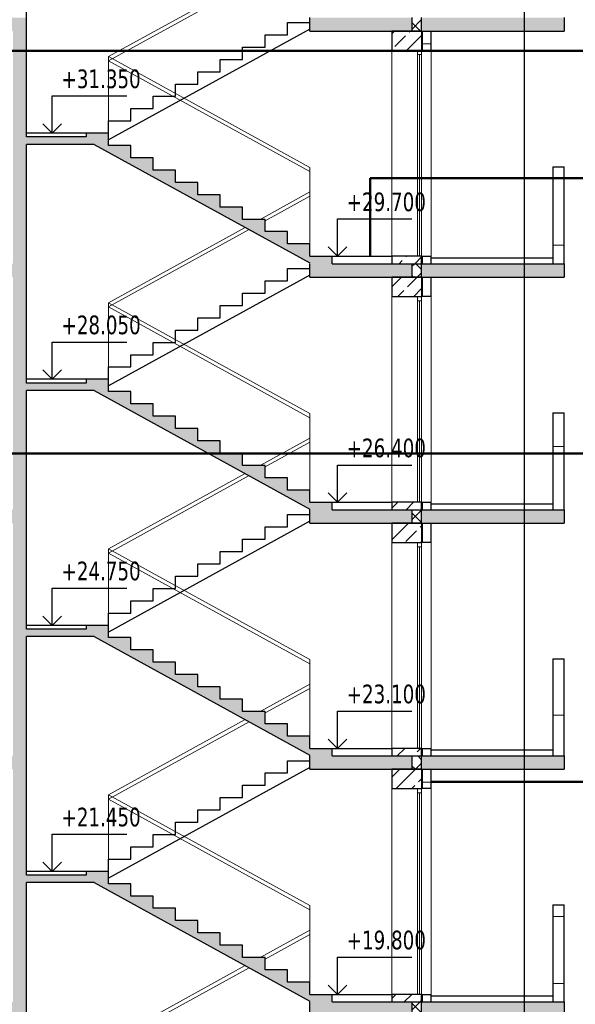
# Model space of a CAD drawing. Header units: millimetres. Extents: x 40580 to 1167576, y -220995 to 81020.
# Tile 108 of 256: x 336892 to 344343, y -47789 to -34584. Entities that reach past the tile are written whole.
import ezdxf

# ---------------------------------------------------------------- set-up
doc = ezdxf.new("R2010")
doc.units = ezdxf.units.MM
for name, color, linetype, lineweight in [('Standard', 7, 'Continuous', 25), ('Общий01', 7, 'Continuous', 13), ('Стена', 7, 'Continuous', 50)]:
    doc.layers.add(name, color=color, linetype=linetype, lineweight=lineweight)
doc.layers.add('Стена_ бетон несущ.', color=7, linetype='Continuous', lineweight=70, true_color=0xb4b496)
doc.styles.add('TAHOMA', font='tahoma.ttf')
pattern_1 = [(0, (132027.6, -66860.15), (450, 450), [450, -450]), (90, (132027.6, -66860.15), (-450, 450), [450, -450])]
pattern_2 = [(45, (131127.58, -67760.15), (-106.06602, 106.06602), []), (135, (131127.58, -67760.15), (-106.06602, -106.06602), [])]
pattern_3 = [(45, (131127.58, -67760.15), (-212.13203, 212.13203), []), (45, (131021.5, -67654.08), (-212.13203, 212.13203), [200, -70])]

# ---------------------------------------------------------------- blocks, each defined once
blk = doc.blocks.new('COMPLEX_ELEVATIONDIM_7')
at = {"layer": 'Standard', "color": 7, "linetype": 'Continuous', "lineweight": 25}
for p, q in [((206201, 31653), (206201, 32153)), ((206201, 32153), (207201, 32153)), ((206201, 31653), (206076, 31778)), ((206201, 31653), (206326, 31778)), ((206201, 31653), (206201, 31653)), ((206201, 31653), (206201, 31653)), ((206201, 31653), (206201, 31653)), ((206201, 31653), (206201, 31653)), ((206201, 28353), (206201, 28853)), ((206201, 28853), (207201, 28853)), ((206201, 28353), (206076, 28478)), ((206201, 28353), (206326, 28478)), ((206201, 28353), (206201, 28353)), ((206201, 28353), (206201, 28353)), ((206201, 28353), (206201, 28353)), ((206201, 28353), (206201, 28353)), ((206201, 25053), (206201, 25553)), ((206201, 25553), (207201, 25553)), ((206201, 25053), (206076, 25178)), ((206201, 25053), (206326, 25178)), ((206201, 25053), (206201, 25053)), ((206201, 25053), (206201, 25053)), ((206201, 25053), (206201, 25053)), ((206201, 25053), (206201, 25053)), ((206201, 21753), (206201, 22253)), ((206201, 22253), (207201, 22253)), ((206201, 21753), (206076, 21878)), ((206201, 21753), (206326, 21878)), ((206201, 21753), (206201, 21753)), ((206201, 21753), (206201, 21753)), ((206201, 21753), (206201, 21753)), ((206201, 21753), (206201, 21753))]:
    blk.add_line(p, q, dxfattribs=at)
at = {"layer": 'Standard', "color": 7, "linetype": 'Continuous', "lineweight": 25, "char_height": 250, "width": 104.17, "attachment_point": 7, "style": 'TAHOMA'}
for s, insert in [('\\W0.83;+31.350', (206326, 32253)), ('\\W0.83;+28.050', (206326, 28953)), ('\\W0.83;+24.750', (206326, 25653)), ('\\W0.83;+21.450', (206326, 22353))]:
    blk.add_mtext(s, dxfattribs=dict(at, insert=insert))

msp = doc.modelspace()

# ---------------------------------------------------------------- hatches: boundary and pattern name
at = {"layer": 'Standard', "linetype": 'Continuous', "lineweight": 13}
h = msp.add_hatch(dxfattribs=at)
h.set_pattern_fill('____', scale=450, style=0, pattern_type=2)
h.set_pattern_definition(pattern_1)
h.paths.add_polyline_path([(342412.5, -34996.9), (342412.5, -34736.9), (342292.5, -34736.9), (342292.5, -34996.9)], flags=0)
h = msp.add_hatch(dxfattribs=at)
h.set_pattern_fill('____', scale=450, style=0, pattern_type=2)
h.set_pattern_definition(pattern_1)
h.paths.add_polyline_path([(344042.5, -37856.9), (344192.5, -37856.9), (344192.5, -36556.9), (344042.5, -36556.9)], flags=0)
h = msp.add_hatch(dxfattribs=at)
h.set_pattern_fill('____', scale=450, style=0, pattern_type=2)
h.set_pattern_definition(pattern_1)
h.paths.add_polyline_path([(344042.5, -41156.9), (344192.5, -41156.9), (344192.5, -39856.9), (344042.5, -39856.9)], flags=0)
h = msp.add_hatch(dxfattribs=at)
h.set_pattern_fill('____', scale=450, style=0, pattern_type=2)
h.set_pattern_definition(pattern_1)
h.paths.add_polyline_path([(344042.5, -44456.9), (344192.5, -44456.9), (344192.5, -43156.9), (344042.5, -43156.9)], flags=0)
h = msp.add_hatch(dxfattribs=at)
h.set_pattern_fill('____', scale=450, style=0, pattern_type=2)
h.set_pattern_definition(pattern_1)
h.paths.add_polyline_path([(342412.5, -44896.9), (342412.5, -44636.9), (342292.5, -44636.9), (342292.5, -44896.9)], flags=0)
h = msp.add_hatch(dxfattribs=at)
h.set_pattern_fill('____', scale=450, style=0, pattern_type=2)
h.set_pattern_definition(pattern_1)
h.paths.add_polyline_path([(344042.5, -47756.9), (344192.5, -47756.9), (344192.5, -46456.9), (344042.5, -46456.9)], flags=0)
at = {"layer": 'Стена_ бетон несущ.', "linetype": 'Continuous', "lineweight": 25, "true_color": 0xf1f1f1}
for points in [[(328912.4, -34556.9), (328912.4, -34736.9), (336982.5, -34736.9), (336982.5, -34556.9)], [(340782.5, -34736.9), (342152.6, -34736.9), (342152.6, -34556.9), (340782.5, -34556.9)], [(342282.5, -34556.9), (342282.5, -34736.9), (344192.5, -34736.9), (344192.5, -34556.9)], [(336982.5, -37856.9), (336982.5, -34736.9), (336802.5, -34736.9), (336802.5, -37856.9)], [(336982.5, -36156.9), (336982.5, -36256.9), (337891.6, -36256.9), (340782.5, -37846.9), (340782.5, -37856.9), (341082.5, -37856.9), (341082.5, -37756.9), (340782.5, -37756.9), (340782.5, -37591.9), (340482.5, -37591.9), (340482.5, -37426.9), (340182.5, -37426.9), (340182.5, -37261.9), (339882.5, -37261.9), (339882.5, -37096.9), (339582.5, -37096.9), (339582.5, -36931.9), (339282.5, -36931.9), (339282.5, -36766.9), (338982.5, -36766.9), (338982.5, -36601.9), (338682.5, -36601.9), (338682.5, -36436.9), (338382.5, -36436.9), (338382.5, -36271.9), (338082.5, -36271.9), (338082.5, -36106.9), (337782.5, -36106.9), (337782.5, -36156.9)], [(328912.4, -37856.9), (328912.4, -38036.9), (336982.5, -38036.9), (336982.5, -37856.9)], [(340782.5, -38036.9), (342152.6, -38036.9), (342152.6, -37856.9), (340782.5, -37856.9)], [(342282.5, -37856.9), (342282.5, -38036.9), (344192.5, -38036.9), (344192.5, -37856.9)], [(336982.5, -41156.9), (336982.5, -38036.9), (336802.5, -38036.9), (336802.5, -41156.9)], [(336982.5, -39456.9), (336982.5, -39556.9), (337891.6, -39556.9), (340782.5, -41146.9), (340782.5, -41156.9), (341082.5, -41156.9), (341082.5, -41056.9), (340782.5, -41056.9), (340782.5, -40891.9), (340482.5, -40891.9), (340482.5, -40726.9), (340182.5, -40726.9), (340182.5, -40561.9), (339882.5, -40561.9), (339882.5, -40396.9), (339582.5, -40396.9), (339582.5, -40231.9), (339282.5, -40231.9), (339282.5, -40066.9), (338982.5, -40066.9), (338982.5, -39901.9), (338682.5, -39901.9), (338682.5, -39736.9), (338382.5, -39736.9), (338382.5, -39571.9), (338082.5, -39571.9), (338082.5, -39406.9), (337782.5, -39406.9), (337782.5, -39456.9)], [(328912.4, -41156.9), (328912.4, -41336.9), (336982.5, -41336.9), (336982.5, -41156.9)], [(340782.5, -41336.9), (342152.6, -41336.9), (342152.6, -41156.9), (340782.5, -41156.9)], [(342282.5, -41156.9), (342282.5, -41336.9), (344192.5, -41336.9), (344192.5, -41156.9)], [(336982.5, -44456.9), (336982.5, -41336.9), (336802.5, -41336.9), (336802.5, -44456.9)], [(336982.5, -42756.9), (336982.5, -42856.9), (337891.6, -42856.9), (340782.5, -44446.9), (340782.5, -44456.9), (341082.5, -44456.9), (341082.5, -44356.9), (340782.5, -44356.9), (340782.5, -44191.9), (340482.5, -44191.9), (340482.5, -44026.9), (340182.5, -44026.9), (340182.5, -43861.9), (339882.5, -43861.9), (339882.5, -43696.9), (339582.5, -43696.9), (339582.5, -43531.9), (339282.5, -43531.9), (339282.5, -43366.9), (338982.5, -43366.9), (338982.5, -43201.9), (338682.5, -43201.9), (338682.5, -43036.9), (338382.5, -43036.9), (338382.5, -42871.9), (338082.5, -42871.9), (338082.5, -42706.9), (337782.5, -42706.9), (337782.5, -42756.9)], [(328912.4, -44456.9), (328912.4, -44636.9), (336982.5, -44636.9), (336982.5, -44456.9)], [(340782.5, -44636.9), (342152.6, -44636.9), (342152.6, -44456.9), (340782.5, -44456.9)], [(342282.5, -44456.9), (342282.5, -44636.9), (344192.5, -44636.9), (344192.5, -44456.9)], [(336982.5, -47756.9), (336982.5, -44636.9), (336802.5, -44636.9), (336802.5, -47756.9)], [(336982.5, -46056.9), (336982.5, -46156.9), (337891.6, -46156.9), (340782.5, -47746.9), (340782.5, -47756.9), (341082.5, -47756.9), (341082.5, -47656.9), (340782.5, -47656.9), (340782.5, -47491.9), (340482.5, -47491.9), (340482.5, -47326.9), (340182.5, -47326.9), (340182.5, -47161.9), (339882.5, -47161.9), (339882.5, -46996.9), (339582.5, -46996.9), (339582.5, -46831.9), (339282.5, -46831.9), (339282.5, -46666.9), (338982.5, -46666.9), (338982.5, -46501.9), (338682.5, -46501.9), (338682.5, -46336.9), (338382.5, -46336.9), (338382.5, -46171.9), (338082.5, -46171.9), (338082.5, -46006.9), (337782.5, -46006.9), (337782.5, -46056.9)], [(328912.4, -47756.9), (328912.4, -47936.9), (336982.5, -47936.9), (336982.5, -47756.9)], [(340782.5, -47936.9), (342152.6, -47936.9), (342152.6, -47756.9), (340782.5, -47756.9)], [(342282.5, -47756.9), (342282.5, -47936.9), (344192.5, -47936.9), (344192.5, -47756.9)]]:
    msp.add_hatch(color=7, dxfattribs=at).paths.add_polyline_path(points)
at = {"layer": 'Стена_ бетон несущ.', "linetype": 'Continuous', "lineweight": 13}
h = msp.add_hatch(dxfattribs=at)
h.set_pattern_fill('__________6', scale=100, style=0, pattern_type=2)
h.set_pattern_definition(pattern_2)
h.paths.add_polyline_path([(342152.6, -34736.9), (342282.5, -34736.9), (342282.5, -34556.9), (342152.6, -34556.9)], flags=0)
at = {"layer": 'Стена_ бетон несущ.', "linetype": 'Continuous', "lineweight": 13, "true_color": 0xc8c8a0}
h = msp.add_hatch(dxfattribs=at)
h.set_pattern_fill('__________7', color=9, scale=100, style=0, pattern_type=2)
h.set_pattern_definition(pattern_3)
h.paths.add_polyline_path([(342282.5, -34996.9), (342282.5, -34736.9), (341882.5, -34736.9), (341882.5, -34996.9)], flags=0)
h = msp.add_hatch(dxfattribs=at)
h.set_pattern_fill('__________7', color=9, scale=100, style=0, pattern_type=2)
h.set_pattern_definition(pattern_3)
h.paths.add_polyline_path([(341882.5, -37856.9), (342282.5, -37856.9), (342282.5, -37756.9), (341882.5, -37756.9)], flags=0)
at = {"layer": 'Стена_ бетон несущ.', "linetype": 'Continuous', "lineweight": 13}
h = msp.add_hatch(dxfattribs=at)
h.set_pattern_fill('__________6', scale=100, style=0, pattern_type=2)
h.set_pattern_definition(pattern_2)
h.paths.add_polyline_path([(342152.6, -38036.9), (342282.5, -38036.9), (342282.5, -37856.9), (342152.6, -37856.9)], flags=0)
at = {"layer": 'Стена_ бетон несущ.', "linetype": 'Continuous', "lineweight": 13, "true_color": 0xc8c8a0}
h = msp.add_hatch(dxfattribs=at)
h.set_pattern_fill('__________7', color=9, scale=100, style=0, pattern_type=2)
h.set_pattern_definition(pattern_3)
h.paths.add_polyline_path([(342282.5, -38296.9), (342282.5, -38036.9), (341882.5, -38036.9), (341882.5, -38296.9)], flags=0)
h = msp.add_hatch(dxfattribs=at)
h.set_pattern_fill('__________7', color=9, scale=100, style=0, pattern_type=2)
h.set_pattern_definition(pattern_3)
h.paths.add_polyline_path([(341882.5, -41156.9), (342282.5, -41156.9), (342282.5, -41056.9), (341882.5, -41056.9)], flags=0)
at = {"layer": 'Стена_ бетон несущ.', "linetype": 'Continuous', "lineweight": 13}
h = msp.add_hatch(dxfattribs=at)
h.set_pattern_fill('__________6', scale=100, style=0, pattern_type=2)
h.set_pattern_definition(pattern_2)
h.paths.add_polyline_path([(342152.6, -41336.9), (342282.5, -41336.9), (342282.5, -41156.9), (342152.6, -41156.9)], flags=0)
at = {"layer": 'Стена_ бетон несущ.', "linetype": 'Continuous', "lineweight": 13, "true_color": 0xc8c8a0}
h = msp.add_hatch(dxfattribs=at)
h.set_pattern_fill('__________7', color=9, scale=100, style=0, pattern_type=2)
h.set_pattern_definition(pattern_3)
h.paths.add_polyline_path([(342282.5, -41596.9), (342282.5, -41336.9), (341882.5, -41336.9), (341882.5, -41596.9)], flags=0)
h = msp.add_hatch(dxfattribs=at)
h.set_pattern_fill('__________7', color=9, scale=100, style=0, pattern_type=2)
h.set_pattern_definition(pattern_3)
h.paths.add_polyline_path([(341882.5, -44456.9), (342282.5, -44456.9), (342282.5, -44356.9), (341882.5, -44356.9)], flags=0)
at = {"layer": 'Стена_ бетон несущ.', "linetype": 'Continuous', "lineweight": 13}
h = msp.add_hatch(dxfattribs=at)
h.set_pattern_fill('__________6', scale=100, style=0, pattern_type=2)
h.set_pattern_definition(pattern_2)
h.paths.add_polyline_path([(342152.6, -44636.9), (342282.5, -44636.9), (342282.5, -44456.9), (342152.6, -44456.9)], flags=0)
at = {"layer": 'Стена_ бетон несущ.', "linetype": 'Continuous', "lineweight": 13, "true_color": 0xc8c8a0}
h = msp.add_hatch(dxfattribs=at)
h.set_pattern_fill('__________7', color=9, scale=100, style=0, pattern_type=2)
h.set_pattern_definition(pattern_3)
h.paths.add_polyline_path([(342282.5, -44896.9), (342282.5, -44636.9), (341882.5, -44636.9), (341882.5, -44896.9)], flags=0)
h = msp.add_hatch(dxfattribs=at)
h.set_pattern_fill('__________7', color=9, scale=100, style=0, pattern_type=2)
h.set_pattern_definition(pattern_3)
h.paths.add_polyline_path([(341882.5, -47756.9), (342282.5, -47756.9), (342282.5, -47656.9), (341882.5, -47656.9)], flags=0)
at = {"layer": 'Стена_ бетон несущ.', "linetype": 'Continuous', "lineweight": 13}
h = msp.add_hatch(dxfattribs=at)
h.set_pattern_fill('__________6', scale=100, style=0, pattern_type=2)
h.set_pattern_definition(pattern_2)
h.paths.add_polyline_path([(342152.6, -47936.9), (342282.5, -47936.9), (342282.5, -47756.9), (342152.6, -47756.9)], flags=0)

# ---------------------------------------------------------------- linework, layer by layer
msp.add_line((343662.5, -67456.9), (343662.5, -28356.9))
at = {"layer": 'Standard', "color": 7, "linetype": 'Continuous', "lineweight": 25}
for p, q in [((336982.5, -34736.9), (336982.5, -32956.9)), ((336982.5, -36156.9), (336982.5, -34556.9)), ((342282.5, -34736.9), (342282.5, -34556.9)), ((336982.5, -38036.9), (336982.5, -36256.9)), ((341153.1, -37756.9), (341153.1, -37256.9)), ((341153.1, -37256.9), (342153.1, -37256.9)), ((341153.1, -37756.9), (341028.1, -37631.9)), ((341153.1, -37756.9), (341278.1, -37631.9)), ((341153.1, -37756.9), (341153.1, -37756.9)), ((341153.1, -37756.9), (341153.1, -37756.9)), ((341153.1, -37756.9), (341153.1, -37756.9)), ((341153.1, -37756.9), (341153.1, -37756.9)), ((336982.5, -39456.9), (336982.5, -37856.9)), ((342282.5, -38036.9), (342282.5, -37856.9)), ((336982.5, -41336.9), (336982.5, -39556.9)), ((341153.1, -41056.9), (341153.1, -40556.9)), ((341153.1, -40556.9), (342153.1, -40556.9)), ((341153.1, -41056.9), (341028.1, -40931.9)), ((341153.1, -41056.9), (341278.1, -40931.9)), ((341153.1, -41056.9), (341153.1, -41056.9)), ((341153.1, -41056.9), (341153.1, -41056.9)), ((341153.1, -41056.9), (341153.1, -41056.9)), ((341153.1, -41056.9), (341153.1, -41056.9)), ((336982.5, -42756.9), (336982.5, -41156.9)), ((342282.5, -41336.9), (342282.5, -41156.9)), ((336982.5, -44636.9), (336982.5, -42856.9)), ((341153.1, -44356.9), (341153.1, -43856.9)), ((341153.1, -43856.9), (342153.1, -43856.9)), ((341153.1, -44356.9), (341028.1, -44231.9)), ((341153.1, -44356.9), (341278.1, -44231.9)), ((341153.1, -44356.9), (341153.1, -44356.9)), ((341153.1, -44356.9), (341153.1, -44356.9)), ((341153.1, -44356.9), (341153.1, -44356.9)), ((341153.1, -44356.9), (341153.1, -44356.9)), ((336982.5, -46056.9), (336982.5, -44456.9)), ((342282.5, -44636.9), (342282.5, -44456.9)), ((336982.5, -47936.9), (336982.5, -46156.9)), ((341153.1, -47656.9), (341153.1, -47156.9)), ((341153.1, -47156.9), (342153.1, -47156.9)), ((341153.1, -47656.9), (341028.1, -47531.9)), ((341153.1, -47656.9), (341278.1, -47531.9)), ((341153.1, -47656.9), (341153.1, -47656.9)), ((341153.1, -47656.9), (341153.1, -47656.9)), ((341153.1, -47656.9), (341153.1, -47656.9)), ((341153.1, -47656.9), (341153.1, -47656.9)), ((336982.5, -49356.9), (336982.5, -47756.9)), ((342282.5, -47936.9), (342282.5, -47756.9))]:
    msp.add_line(p, q, dxfattribs=at)
at = {"layer": 'Standard', "color": 7, "linetype": 'Continuous', "lineweight": 13}
for p, q in [((342226.5, -34996.9), (342226.5, -35052.9)), ((342226.5, -35052.9), (342226.5, -37756.9)), ((342226.5, -35052.9), (342282.5, -35052.9)), ((342254.5, -37755.9), (342254.5, -35052.9)), ((342282.5, -35052.9), (342282.5, -34996.9)), ((342282.5, -37756.9), (342282.5, -35052.9)), ((342226.5, -38296.9), (342226.5, -38352.9)), ((342226.5, -38352.9), (342226.5, -41056.9)), ((342226.5, -38352.9), (342282.5, -38352.9)), ((342254.5, -41055.9), (342254.5, -38352.9)), ((342282.5, -38352.9), (342282.5, -38296.9)), ((342282.5, -41056.9), (342282.5, -38352.9)), ((342226.5, -41596.9), (342226.5, -41652.9)), ((342226.5, -41652.9), (342226.5, -44356.9)), ((342226.5, -41652.9), (342282.5, -41652.9)), ((342254.5, -44355.9), (342254.5, -41652.9)), ((342282.5, -41652.9), (342282.5, -41596.9)), ((342282.5, -44356.9), (342282.5, -41652.9)), ((342226.5, -44896.9), (342226.5, -44952.9)), ((342282.5, -44952.9), (342282.5, -44896.9)), ((342226.5, -44952.9), (342226.5, -47656.9)), ((342226.5, -44952.9), (342282.5, -44952.9)), ((342254.5, -47655.9), (342254.5, -44952.9)), ((342282.5, -47656.9), (342282.5, -44952.9))]:
    msp.add_line(p, q, dxfattribs=at)
at = {"layer": 'Общий01', "color": 7, "linetype": 'Continuous', "lineweight": 25}
for p, q in [((340782.5, -34736.9), (340782.5, -34556.9)), ((340782.5, -34736.9), (344192.5, -34736.9)), ((340782.5, -37756.9), (341882.5, -37756.9)), ((340782.5, -38036.9), (340782.5, -37856.9)), ((341082.5, -37856.9), (344192.5, -37856.9)), ((342412.5, -37776.9), (344042.5, -37776.9)), ((340782.5, -38036.9), (344192.5, -38036.9)), ((340782.5, -41056.9), (341882.5, -41056.9)), ((340782.5, -41336.9), (340782.5, -41156.9)), ((341082.5, -41156.9), (344192.5, -41156.9)), ((342412.5, -41076.9), (344042.5, -41076.9)), ((340782.5, -41336.9), (344192.5, -41336.9)), ((340782.5, -44356.9), (341882.5, -44356.9)), ((340782.5, -44636.9), (340782.5, -44456.9)), ((341082.5, -44456.9), (344192.5, -44456.9)), ((342412.5, -44376.9), (344042.5, -44376.9)), ((340782.5, -44636.9), (344192.5, -44636.9)), ((340782.5, -47656.9), (341882.5, -47656.9)), ((340782.5, -47936.9), (340782.5, -47756.9)), ((341082.5, -47756.9), (344192.5, -47756.9)), ((342412.5, -47676.9), (344042.5, -47676.9))]:
    msp.add_line(p, q, dxfattribs=at)
at = {"layer": 'Общий01', "color": 7, "linetype": 'Continuous', "lineweight": 50}
for p, q in [((347506, -35000.6), (328114.3, -35000.6)), ((347506, -36710.6), (341591.1, -36710.6)), ((341591.1, -36710.6), (341591.1, -37756.9)), ((347506, -40400.6), (335466.2, -40400.6)), ((347506, -44805.2), (342412.5, -44805.2))]:
    msp.add_line(p, q, dxfattribs=at)
at = {"layer": 'Стена', "color": 7, "linetype": 'Continuous', "lineweight": 13}
for p, q in [((338082.5, -35079.7), (339916.9, -34070.8)), ((338082.5, -35136.8), (339968.8, -34099.3)), ((338082.5, -36106.9), (338082.5, -35079.7)), ((340782.5, -36564.7), (338082.5, -35079.7)), ((340782.5, -36621.8), (338082.5, -35136.8)), ((340782.5, -37756.9), (340782.5, -36564.7)), ((340115, -37261.9), (340782.5, -36894.7)), ((340182.5, -37281.8), (340782.5, -36951.8)), ((338082.5, -38379.7), (339916.9, -37370.8)), ((338082.5, -38436.8), (339968.8, -37399.3)), ((338082.5, -39406.9), (338082.5, -38379.7)), ((340782.5, -39864.7), (338082.5, -38379.7)), ((340782.5, -39921.8), (338082.5, -38436.8)), ((340782.5, -41056.9), (340782.5, -39864.7)), ((340115, -40561.9), (340782.5, -40194.7)), ((340182.5, -40581.8), (340782.5, -40251.8)), ((338082.5, -41679.7), (339916.9, -40670.8)), ((338082.5, -41736.8), (339968.8, -40699.3)), ((338082.5, -42706.9), (338082.5, -41679.7)), ((340782.5, -43164.7), (338082.5, -41679.7)), ((340782.5, -43221.8), (338082.5, -41736.8)), ((340782.5, -44356.9), (340782.5, -43164.7)), ((340115, -43861.9), (340782.5, -43494.7)), ((340182.5, -43881.8), (340782.5, -43551.8)), ((338082.5, -44979.7), (339916.9, -43970.8)), ((338082.5, -45036.8), (339968.8, -43999.3)), ((338082.5, -46006.9), (338082.5, -44979.7)), ((340782.5, -46464.7), (338082.5, -44979.7)), ((340782.5, -46521.8), (338082.5, -45036.8)), ((340782.5, -47656.9), (340782.5, -46464.7)), ((340115, -47161.9), (340782.5, -46794.7)), ((340182.5, -47181.8), (340782.5, -46851.8)), ((338082.5, -48279.7), (339916.9, -47270.8)), ((338082.5, -48336.8), (339968.8, -47299.3))]:
    msp.add_line(p, q, dxfattribs=at)
at = {"layer": 'Стена', "color": 7, "linetype": 'Continuous', "lineweight": 25}
for p, q in [((340782.5, -34711.9), (338082.5, -36196.9)), ((340482.5, -34621.9), (340782.5, -34621.9)), ((340482.5, -34786.9), (340482.5, -34621.9)), ((340182.5, -34786.9), (340482.5, -34786.9)), ((340182.5, -34951.9), (340182.5, -34786.9)), ((339882.5, -34951.9), (340182.5, -34951.9)), ((339882.5, -35116.9), (339882.5, -34951.9)), ((339582.5, -35116.9), (339882.5, -35116.9)), ((339582.5, -35281.9), (339582.5, -35116.9)), ((339282.5, -35281.9), (339582.5, -35281.9)), ((339282.5, -35446.9), (339282.5, -35281.9)), ((338982.5, -35446.9), (339282.5, -35446.9)), ((338982.5, -35611.9), (338982.5, -35446.9)), ((338682.5, -35611.9), (338982.5, -35611.9)), ((338682.5, -35776.9), (338682.5, -35611.9)), ((338382.5, -35776.9), (338682.5, -35776.9)), ((338382.5, -35941.9), (338382.5, -35776.9)), ((338082.5, -36106.9), (338082.5, -35941.9)), ((338082.5, -35941.9), (338382.5, -35941.9)), ((338082.5, -36106.9), (336982.5, -36106.9)), ((337782.5, -36156.9), (336982.5, -36156.9)), ((337782.5, -36106.9), (337782.5, -36156.9)), ((338082.5, -36271.9), (338082.5, -36106.9)), ((337891.6, -36256.9), (336982.5, -36256.9)), ((337891.6, -36256.9), (340782.5, -37846.9)), ((338382.5, -36271.9), (338082.5, -36271.9)), ((338382.5, -36436.9), (338382.5, -36271.9)), ((338682.5, -36436.9), (338382.5, -36436.9)), ((338682.5, -36601.9), (338682.5, -36436.9)), ((338982.5, -36601.9), (338682.5, -36601.9)), ((338982.5, -36766.9), (338982.5, -36601.9)), ((339282.5, -36766.9), (338982.5, -36766.9)), ((339282.5, -36931.9), (339282.5, -36766.9)), ((339282.5, -36931.9), (339282.5, -36766.9)), ((339582.5, -36931.9), (339282.5, -36931.9)), ((339582.5, -37096.9), (339582.5, -36931.9)), ((339882.5, -37096.9), (339582.5, -37096.9)), ((339882.5, -37261.9), (339882.5, -37096.9)), ((340182.5, -37261.9), (339882.5, -37261.9)), ((340182.5, -37426.9), (340182.5, -37261.9)), ((340482.5, -37426.9), (340182.5, -37426.9)), ((340482.5, -37591.9), (340482.5, -37426.9)), ((340482.5, -37591.9), (340482.5, -37426.9)), ((340782.5, -37591.9), (340482.5, -37591.9)), ((340782.5, -37756.9), (340782.5, -37591.9)), ((340782.5, -37756.9), (340782.5, -37591.9)), ((341082.5, -37856.9), (341082.5, -37756.9)), ((340782.5, -38011.9), (338082.5, -39496.9)), ((340482.5, -37921.9), (340782.5, -37921.9)), ((340482.5, -38086.9), (340482.5, -37921.9)), ((340182.5, -38086.9), (340482.5, -38086.9)), ((340182.5, -38251.9), (340182.5, -38086.9)), ((339882.5, -38251.9), (340182.5, -38251.9)), ((339882.5, -38416.9), (339882.5, -38251.9)), ((339582.5, -38416.9), (339882.5, -38416.9)), ((339582.5, -38581.9), (339582.5, -38416.9)), ((339282.5, -38581.9), (339582.5, -38581.9)), ((339282.5, -38746.9), (339282.5, -38581.9)), ((338982.5, -38746.9), (339282.5, -38746.9)), ((338982.5, -38911.9), (338982.5, -38746.9)), ((338682.5, -38911.9), (338982.5, -38911.9)), ((338682.5, -39076.9), (338682.5, -38911.9)), ((338382.5, -39076.9), (338682.5, -39076.9)), ((338382.5, -39241.9), (338382.5, -39076.9)), ((338082.5, -39406.9), (338082.5, -39241.9)), ((338082.5, -39241.9), (338382.5, -39241.9)), ((338082.5, -39406.9), (336982.5, -39406.9)), ((337782.5, -39456.9), (336982.5, -39456.9)), ((337782.5, -39406.9), (337782.5, -39456.9)), ((338082.5, -39571.9), (338082.5, -39406.9)), ((337891.6, -39556.9), (336982.5, -39556.9)), ((337891.6, -39556.9), (340782.5, -41146.9)), ((338382.5, -39571.9), (338082.5, -39571.9)), ((338382.5, -39736.9), (338382.5, -39571.9)), ((338682.5, -39736.9), (338382.5, -39736.9)), ((338682.5, -39901.9), (338682.5, -39736.9)), ((338982.5, -39901.9), (338682.5, -39901.9)), ((338982.5, -40066.9), (338982.5, -39901.9)), ((339282.5, -40066.9), (338982.5, -40066.9)), ((339282.5, -40231.9), (339282.5, -40066.9)), ((339282.5, -40231.9), (339282.5, -40066.9)), ((339582.5, -40231.9), (339282.5, -40231.9)), ((339582.5, -40396.9), (339582.5, -40231.9)), ((339882.5, -40396.9), (339582.5, -40396.9)), ((339882.5, -40561.9), (339882.5, -40396.9)), ((340182.5, -40561.9), (339882.5, -40561.9)), ((340182.5, -40726.9), (340182.5, -40561.9)), ((340482.5, -40726.9), (340182.5, -40726.9)), ((340482.5, -40891.9), (340482.5, -40726.9)), ((340482.5, -40891.9), (340482.5, -40726.9)), ((340782.5, -40891.9), (340482.5, -40891.9)), ((340782.5, -41056.9), (340782.5, -40891.9)), ((340782.5, -41056.9), (340782.5, -40891.9)), ((341082.5, -41156.9), (341082.5, -41056.9)), ((340782.5, -41311.9), (338082.5, -42796.9)), ((340482.5, -41221.9), (340782.5, -41221.9)), ((340482.5, -41386.9), (340482.5, -41221.9)), ((340182.5, -41386.9), (340482.5, -41386.9)), ((340182.5, -41551.9), (340182.5, -41386.9)), ((339882.5, -41551.9), (340182.5, -41551.9)), ((339882.5, -41716.9), (339882.5, -41551.9)), ((339582.5, -41716.9), (339882.5, -41716.9)), ((339582.5, -41881.9), (339582.5, -41716.9)), ((339282.5, -41881.9), (339582.5, -41881.9)), ((339282.5, -42046.9), (339282.5, -41881.9)), ((338982.5, -42046.9), (339282.5, -42046.9)), ((338982.5, -42211.9), (338982.5, -42046.9)), ((338682.5, -42211.9), (338982.5, -42211.9)), ((338682.5, -42376.9), (338682.5, -42211.9)), ((338382.5, -42376.9), (338682.5, -42376.9)), ((338382.5, -42541.9), (338382.5, -42376.9)), ((338082.5, -42706.9), (338082.5, -42541.9)), ((338082.5, -42541.9), (338382.5, -42541.9)), ((338082.5, -42706.9), (336982.5, -42706.9)), ((337782.5, -42756.9), (336982.5, -42756.9)), ((337782.5, -42706.9), (337782.5, -42756.9)), ((338082.5, -42871.9), (338082.5, -42706.9)), ((337891.6, -42856.9), (336982.5, -42856.9)), ((337891.6, -42856.9), (340782.5, -44446.9)), ((338382.5, -42871.9), (338082.5, -42871.9)), ((338382.5, -43036.9), (338382.5, -42871.9)), ((338682.5, -43036.9), (338382.5, -43036.9)), ((338682.5, -43201.9), (338682.5, -43036.9)), ((338982.5, -43201.9), (338682.5, -43201.9)), ((338982.5, -43366.9), (338982.5, -43201.9)), ((339282.5, -43366.9), (338982.5, -43366.9)), ((339282.5, -43531.9), (339282.5, -43366.9)), ((339282.5, -43531.9), (339282.5, -43366.9)), ((339582.5, -43531.9), (339282.5, -43531.9)), ((339582.5, -43696.9), (339582.5, -43531.9)), ((339882.5, -43696.9), (339582.5, -43696.9)), ((339882.5, -43861.9), (339882.5, -43696.9)), ((340182.5, -43861.9), (339882.5, -43861.9)), ((340182.5, -44026.9), (340182.5, -43861.9)), ((340482.5, -44026.9), (340182.5, -44026.9)), ((340482.5, -44191.9), (340482.5, -44026.9)), ((340482.5, -44191.9), (340482.5, -44026.9)), ((340782.5, -44191.9), (340482.5, -44191.9)), ((340782.5, -44356.9), (340782.5, -44191.9)), ((340782.5, -44356.9), (340782.5, -44191.9)), ((341082.5, -44456.9), (341082.5, -44356.9)), ((340782.5, -44611.9), (338082.5, -46096.9)), ((340482.5, -44521.9), (340782.5, -44521.9)), ((340482.5, -44686.9), (340482.5, -44521.9)), ((340182.5, -44686.9), (340482.5, -44686.9)), ((340182.5, -44851.9), (340182.5, -44686.9)), ((339882.5, -44851.9), (340182.5, -44851.9)), ((339882.5, -45016.9), (339882.5, -44851.9)), ((339582.5, -45016.9), (339882.5, -45016.9)), ((339582.5, -45181.9), (339582.5, -45016.9)), ((339282.5, -45181.9), (339582.5, -45181.9)), ((339282.5, -45346.9), (339282.5, -45181.9)), ((338982.5, -45346.9), (339282.5, -45346.9)), ((338982.5, -45511.9), (338982.5, -45346.9)), ((338682.5, -45511.9), (338982.5, -45511.9)), ((338682.5, -45676.9), (338682.5, -45511.9)), ((338382.5, -45676.9), (338682.5, -45676.9)), ((338382.5, -45841.9), (338382.5, -45676.9)), ((338082.5, -46006.9), (338082.5, -45841.9)), ((338082.5, -45841.9), (338382.5, -45841.9)), ((338082.5, -46006.9), (336982.5, -46006.9)), ((337782.5, -46056.9), (336982.5, -46056.9)), ((337782.5, -46006.9), (337782.5, -46056.9)), ((338082.5, -46171.9), (338082.5, -46006.9)), ((337891.6, -46156.9), (336982.5, -46156.9)), ((337891.6, -46156.9), (340782.5, -47746.9)), ((338382.5, -46171.9), (338082.5, -46171.9)), ((338382.5, -46336.9), (338382.5, -46171.9)), ((338682.5, -46336.9), (338382.5, -46336.9)), ((338682.5, -46501.9), (338682.5, -46336.9)), ((338982.5, -46501.9), (338682.5, -46501.9)), ((338982.5, -46666.9), (338982.5, -46501.9)), ((339282.5, -46666.9), (338982.5, -46666.9)), ((339282.5, -46831.9), (339282.5, -46666.9)), ((339282.5, -46831.9), (339282.5, -46666.9)), ((339582.5, -46831.9), (339282.5, -46831.9)), ((339582.5, -46996.9), (339582.5, -46831.9)), ((339882.5, -46996.9), (339582.5, -46996.9)), ((339882.5, -47161.9), (339882.5, -46996.9)), ((340182.5, -47161.9), (339882.5, -47161.9)), ((340182.5, -47326.9), (340182.5, -47161.9)), ((340482.5, -47326.9), (340182.5, -47326.9)), ((340482.5, -47491.9), (340482.5, -47326.9)), ((340482.5, -47491.9), (340482.5, -47326.9)), ((340782.5, -47491.9), (340482.5, -47491.9)), ((340782.5, -47656.9), (340782.5, -47491.9)), ((340782.5, -47656.9), (340782.5, -47491.9)), ((341082.5, -47756.9), (341082.5, -47656.9))]:
    msp.add_line(p, q, dxfattribs=at)
at = {"layer": 'Стена', "color": 34, "linetype": 'Continuous', "lineweight": 25}
for p, q in [((342292.5, -34996.9), (342292.5, -34736.9)), ((342412.5, -34996.9), (342412.5, -34736.9)), ((342412.5, -34996.9), (342282.5, -34996.9)), ((344042.5, -36556.9), (344192.5, -36556.9)), ((344042.5, -36556.9), (344042.5, -37856.9)), ((344192.5, -37856.9), (344192.5, -36556.9)), ((342282.5, -37756.9), (342412.5, -37756.9)), ((342292.5, -37856.9), (342292.5, -37756.9)), ((342412.5, -37856.9), (342412.5, -37756.9)), ((342292.5, -38296.9), (342292.5, -38036.9)), ((342412.5, -38296.9), (342412.5, -38036.9)), ((342412.5, -38296.9), (342282.5, -38296.9)), ((344042.5, -39856.9), (344192.5, -39856.9)), ((344042.5, -39856.9), (344042.5, -41156.9)), ((344192.5, -41156.9), (344192.5, -39856.9)), ((342282.5, -41056.9), (342412.5, -41056.9)), ((342292.5, -41156.9), (342292.5, -41056.9)), ((342412.5, -41156.9), (342412.5, -41056.9)), ((342292.5, -41596.9), (342292.5, -41336.9)), ((342412.5, -41596.9), (342412.5, -41336.9)), ((342412.5, -41596.9), (342282.5, -41596.9)), ((344042.5, -43156.9), (344192.5, -43156.9)), ((344042.5, -43156.9), (344042.5, -44456.9)), ((344192.5, -44456.9), (344192.5, -43156.9)), ((342282.5, -44356.9), (342412.5, -44356.9)), ((342292.5, -44456.9), (342292.5, -44356.9)), ((342412.5, -44456.9), (342412.5, -44356.9)), ((342292.5, -44896.9), (342292.5, -44636.9)), ((342412.5, -44896.9), (342412.5, -44636.9)), ((342412.5, -44896.9), (342282.5, -44896.9)), ((344042.5, -46456.9), (344192.5, -46456.9)), ((344042.5, -46456.9), (344042.5, -47756.9)), ((344192.5, -47756.9), (344192.5, -46456.9)), ((342282.5, -47656.9), (342412.5, -47656.9)), ((342292.5, -47756.9), (342292.5, -47656.9)), ((342412.5, -47756.9), (342412.5, -47656.9))]:
    msp.add_line(p, q, dxfattribs=at)
at = {"layer": 'Стена', "color": 34, "linetype": 'Continuous', "lineweight": 13}
for p, q in [((342412.5, -37756.9), (342412.5, -34996.9)), ((342412.5, -41056.9), (342412.5, -38296.9)), ((342412.5, -44356.9), (342412.5, -41596.9)), ((342412.5, -47656.9), (342412.5, -44896.9))]:
    msp.add_line(p, q, dxfattribs=at)
at = {"layer": 'Стена_ бетон несущ.', "color": 7, "linetype": 'Continuous', "lineweight": 25}
for p, q in [((342152.6, -34556.9), (342152.6, -34736.9)), ((342282.5, -34736.9), (342282.5, -34556.9)), ((344192.5, -34556.9), (344192.5, -34736.9)), ((342152.6, -37856.9), (342152.6, -38036.9)), ((342282.5, -38036.9), (342282.5, -37856.9)), ((344192.5, -37856.9), (344192.5, -38036.9)), ((342152.6, -41156.9), (342152.6, -41336.9)), ((342282.5, -41336.9), (342282.5, -41156.9)), ((344192.5, -41156.9), (344192.5, -41336.9)), ((342152.6, -44456.9), (342152.6, -44636.9)), ((342282.5, -44636.9), (342282.5, -44456.9)), ((344192.5, -44456.9), (344192.5, -44636.9)), ((342152.6, -47756.9), (342152.6, -47936.9)), ((342282.5, -47936.9), (342282.5, -47756.9)), ((344192.5, -47756.9), (344192.5, -47936.9))]:
    msp.add_line(p, q, dxfattribs=at)
at = {"layer": 'Стена_ бетон несущ.', "color": 9, "linetype": 'Continuous', "lineweight": 25, "true_color": 0xc8c8a0}
for p, q in [((342282.5, -34736.9), (341882.5, -34736.9)), ((342282.5, -34736.9), (341882.5, -34736.9)), ((341882.5, -34736.9), (341882.5, -34996.9)), ((342282.5, -34736.9), (342282.5, -34996.9)), ((341882.5, -34996.9), (342282.5, -34996.9)), ((341882.5, -37756.9), (341882.5, -37856.9)), ((342282.5, -37756.9), (341882.5, -37756.9)), ((342282.5, -37856.9), (342282.5, -37756.9)), ((342282.5, -38036.9), (341882.5, -38036.9)), ((342282.5, -38036.9), (341882.5, -38036.9)), ((341882.5, -38036.9), (341882.5, -38296.9)), ((342282.5, -38036.9), (342282.5, -38296.9)), ((341882.5, -38296.9), (342282.5, -38296.9)), ((341882.5, -41056.9), (341882.5, -41156.9)), ((342282.5, -41056.9), (341882.5, -41056.9)), ((342282.5, -41156.9), (342282.5, -41056.9)), ((342282.5, -41336.9), (341882.5, -41336.9)), ((342282.5, -41336.9), (341882.5, -41336.9)), ((341882.5, -41336.9), (341882.5, -41596.9)), ((342282.5, -41336.9), (342282.5, -41596.9)), ((341882.5, -41596.9), (342282.5, -41596.9)), ((341882.5, -44356.9), (341882.5, -44456.9)), ((342282.5, -44356.9), (341882.5, -44356.9)), ((342282.5, -44456.9), (342282.5, -44356.9)), ((342282.5, -44636.9), (341882.5, -44636.9)), ((342282.5, -44636.9), (341882.5, -44636.9)), ((341882.5, -44636.9), (341882.5, -44896.9)), ((342282.5, -44636.9), (342282.5, -44896.9)), ((341882.5, -44896.9), (342282.5, -44896.9)), ((341882.5, -47656.9), (341882.5, -47756.9)), ((342282.5, -47656.9), (341882.5, -47656.9)), ((342282.5, -47756.9), (342282.5, -47656.9))]:
    msp.add_line(p, q, dxfattribs=at)
at = {"layer": 'Стена_ бетон несущ.', "color": 9, "linetype": 'Continuous', "lineweight": 13, "true_color": 0xc8c8a0}
for p, q in [((341882.5, -34996.9), (341882.5, -37756.9)), ((341882.5, -38296.9), (341882.5, -41056.9)), ((341882.5, -41596.9), (341882.5, -44356.9)), ((341882.5, -44896.9), (341882.5, -47656.9))]:
    msp.add_line(p, q, dxfattribs=at)

# ---------------------------------------------------------------- block references
at = {"layer": 'Standard', "color": 7, "linetype": 'Continuous', "lineweight": 25}
msp.add_blockref('COMPLEX_ELEVATIONDIM_7', (131127.6, -67760.1), dxfattribs=at)

# ---------------------------------------------------------------- texts
at = {"layer": 'Standard', "color": 7, "linetype": 'Continuous', "lineweight": 25, "char_height": 250, "width": 104.167, "attachment_point": 7, "style": 'TAHOMA'}
for s, insert in [('\\W0.83;+29.700', (341278.1, -37156.9)), ('\\W0.83;+26.400', (341278.1, -40456.9)), ('\\W0.83;+23.100', (341278.1, -43756.9)), ('\\W0.83;+19.800', (341278.1, -47056.9))]:
    msp.add_mtext(s, dxfattribs=dict(at, insert=insert))

doc.saveas('drawing.dxf')
